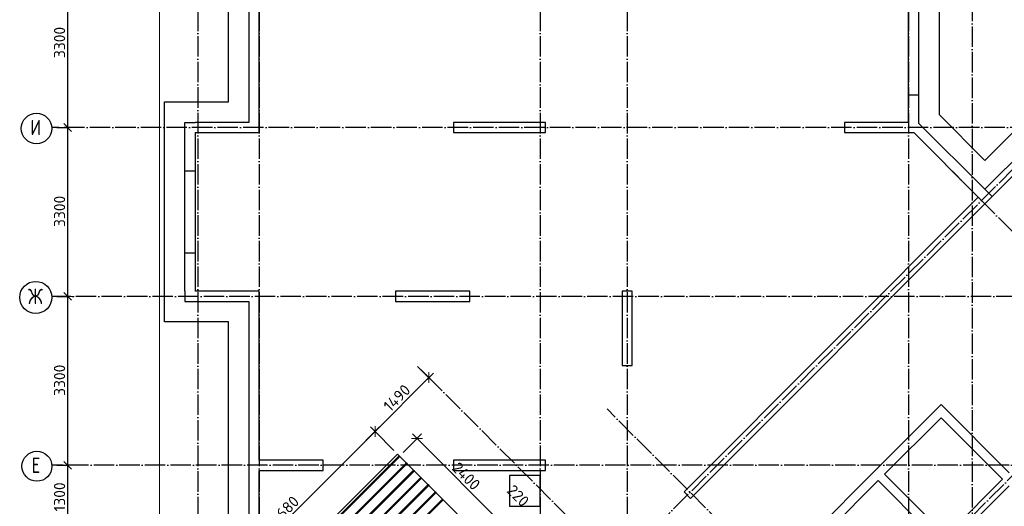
# Model space of a CAD drawing. Header units: millimetres. Extents: x -3483 to 105345, y -283423 to 72284.
# Tile 13 of 155: x 36517 to 55776, y -195601 to -186094. Entities that reach past the tile are written whole.
import ezdxf

# ---------------------------------------------------------------- set-up
doc = ezdxf.new("R2010")
doc.units = ezdxf.units.MM
doc.header["$PDMODE"] = 65
for name, pattern in [('______11', [500, 400, -50, 0, -50]), ('______2', [270, 200, -70]), ('______5', [1100, 800, -100, 100, -100])]:
    doc.linetypes.add(name, pattern=pattern)
for name, color, linetype, lineweight in [('Standard', 7, 'Continuous', 25), ('Колонна (1)', 7, 'Continuous', 35), ('Колонна (2)', 7, 'Continuous', 35), ('Размерная линия_ общее', 7, 'Continuous', 13), ('Стена_ общее', 7, 'Continuous', 35), ('Фундамент_ общее', 7, 'Continuous', 35)]:
    doc.layers.add(name, color=color, linetype=linetype, lineweight=lineweight)
doc.layers.add('Арм.стержн.Доп. Арм верхн.зоны Х', color=7, linetype='Continuous', lineweight=35, true_color=0x8c8cff)
doc.layers.add('Осевая линия_ общее', color=7, linetype='______5', lineweight=13, true_color=0xa0a0a0)
doc.styles.add('ISOCPEUR', font='ISOCPEUR')
doc.dimstyles.new('DIMSTYLE_4', dxfattribs={"dimtxt": 220, "dimasz": 250, "dimexe": 0, "dimexo": 0, "dimgap": 110, "dimtad": 2, "dimdec": 0, "dimrnd": 5, "dimzin": 12, "dimdsep": 46, "dimtxsty": 'ISOCPEUR', "dimblk1": 'ALL_ML_STRICH', "dimblk2": 'ALL_ML_STRICH', "dimsah": 1, "dimcen": 0, "dimclrd": 7, "dimclre": 256, "dimclrt": 7, "dimadec": 0, "dimazin": 0, "dimtfac": 1, "dimtdec": 0, "dimtix": 1, "dimtmove": 2, "dimatfit": 3, "dimfxl": 0, "dimtzin": 0, "dimlwd": 0, "dimlwe": -3, "dimarcsym": 0})
doc.dimstyles.new('DIMSTYLE_5', dxfattribs={"dimtxt": 220, "dimasz": 250, "dimexe": 0, "dimexo": 0, "dimgap": 110, "dimtad": 2, "dimdec": 0, "dimrnd": 5, "dimzin": 12, "dimdsep": 46, "dimtxsty": 'ISOCPEUR', "dimblk1": 'ALL_ML_STRICH', "dimblk2": 'ALL_ML_STRICH', "dimsah": 1, "dimcen": 0, "dimclrd": 7, "dimclre": 256, "dimclrt": 7, "dimadec": 0, "dimazin": 0, "dimtfac": 1, "dimtdec": 0, "dimtix": 1, "dimtmove": 2, "dimatfit": 3, "dimfxl": 0, "dimtvp": 1.2, "dimtzin": 0, "dimlwd": 0, "dimlwe": -3, "dimarcsym": 0})

# ---------------------------------------------------------------- blocks, each defined once
blk = doc.blocks.new('ALL_ML_STRICH')
at = {"color": 0, "linetype": 'ByBlock', "lineweight": -2}
for p, q in [((-1, 0), (0.5, 0)), ((-0.3, -0.3), (0.3, 0.3)), ((0, -0.5), (0, 0.5))]:
    blk.add_line(p, q, dxfattribs=at)
blk = doc.blocks.new('*D112')
at = {"layer": 'DEFPOINTS', "color": 7, "linetype": 'Continuous', "lineweight": 13, "transparency": 33554687}
for p in [(37142, -194800), (37142, -196100), (37457, -196100)]:
    blk.add_point(p, dxfattribs=at)
at = {"layer": 'Размерная линия_ общее', "color": 253, "linetype": 'Continuous', "lineweight": -2, "true_color": 0xa0a0a0, "transparency": 33554687}
for p, q in [((37242, -194800), (37457, -194800)), ((37242, -196100), (37457, -196100))]:
    blk.add_line(p, q, dxfattribs=at)
at = {"layer": 'Размерная линия_ общее', "color": 7, "linetype": 'Continuous', "lineweight": -2, "transparency": 33554687}
blk.add_line((37457, -196100), (37457, -194800), dxfattribs=at)
at = {"layer": 'Размерная линия_ общее', "color": 7, "linetype": 'Continuous', "lineweight": 13, "transparency": 33554687, "xscale": 250, "yscale": 250, "zscale": 250}
for p, rotation in [((37457, -194800), 90), ((37457, -196100), 270)]:
    blk.add_blockref('ALL_ML_STRICH', p, dxfattribs=dict(at, rotation=rotation))
at = {"layer": 'Размерная линия_ общее', "color": 7, "linetype": 'Continuous', "lineweight": 13, "transparency": 33554687, "insert": (37297, -195417), "char_height": 220, "width": 880, "attachment_point": 5, "rotation": 90, "style": 'ISOCPEUR'}
blk.add_mtext('\\A1;{1300}', dxfattribs=at)
blk = doc.blocks.new('*D113')
at = {"layer": 'DEFPOINTS', "color": 7, "linetype": 'Continuous', "lineweight": 13, "transparency": 33554687}
for p in [(37142, -191500), (37142, -194800), (37457, -194800)]:
    blk.add_point(p, dxfattribs=at)
at = {"layer": 'Размерная линия_ общее', "color": 253, "linetype": 'Continuous', "lineweight": -2, "true_color": 0xa0a0a0, "transparency": 33554687}
for p, q in [((37242, -191500), (37457, -191500)), ((37242, -194800), (37457, -194800))]:
    blk.add_line(p, q, dxfattribs=at)
at = {"layer": 'Размерная линия_ общее', "color": 7, "linetype": 'Continuous', "lineweight": -2, "transparency": 33554687}
blk.add_line((37457, -194800), (37457, -191500), dxfattribs=at)
at = {"layer": 'Размерная линия_ общее', "color": 7, "linetype": 'Continuous', "lineweight": 13, "transparency": 33554687, "xscale": 250, "yscale": 250, "zscale": 250}
for p, rotation in [((37457, -191500), 90), ((37457, -194800), 270)]:
    blk.add_blockref('ALL_ML_STRICH', p, dxfattribs=dict(at, rotation=rotation))
at = {"layer": 'Размерная линия_ общее', "color": 7, "linetype": 'Continuous', "lineweight": 13, "transparency": 33554687, "insert": (37297, -193139), "char_height": 220, "width": 880, "attachment_point": 5, "rotation": 90, "style": 'ISOCPEUR'}
blk.add_mtext('\\A1;{3300}', dxfattribs=at)
blk = doc.blocks.new('*D114')
at = {"layer": 'DEFPOINTS', "color": 7, "linetype": 'Continuous', "lineweight": 13, "transparency": 33554687}
for p in [(37142, -188200), (37142, -191500), (37457, -191500)]:
    blk.add_point(p, dxfattribs=at)
at = {"layer": 'Размерная линия_ общее', "color": 253, "linetype": 'Continuous', "lineweight": -2, "true_color": 0xa0a0a0, "transparency": 33554687}
for p, q in [((37242, -188200), (37457, -188200)), ((37242, -191500), (37457, -191500))]:
    blk.add_line(p, q, dxfattribs=at)
at = {"layer": 'Размерная линия_ общее', "color": 7, "linetype": 'Continuous', "lineweight": -2, "transparency": 33554687}
blk.add_line((37457, -191500), (37457, -188200), dxfattribs=at)
at = {"layer": 'Размерная линия_ общее', "color": 7, "linetype": 'Continuous', "lineweight": 13, "transparency": 33554687, "xscale": 250, "yscale": 250, "zscale": 250}
for p, rotation in [((37457, -188200), 90), ((37457, -191500), 270)]:
    blk.add_blockref('ALL_ML_STRICH', p, dxfattribs=dict(at, rotation=rotation))
at = {"layer": 'Размерная линия_ общее', "color": 7, "linetype": 'Continuous', "lineweight": 13, "transparency": 33554687, "insert": (37297, -189839), "char_height": 220, "width": 880, "attachment_point": 5, "rotation": 90, "style": 'ISOCPEUR'}
blk.add_mtext('\\A1;{3300}', dxfattribs=at)
blk = doc.blocks.new('*D115')
at = {"layer": 'DEFPOINTS', "color": 7, "linetype": 'Continuous', "lineweight": 13, "transparency": 33554687}
for p in [(37142, -184900), (37142, -188200), (37457, -188200)]:
    blk.add_point(p, dxfattribs=at)
at = {"layer": 'Размерная линия_ общее', "color": 253, "linetype": 'Continuous', "lineweight": -2, "true_color": 0xa0a0a0, "transparency": 33554687}
for p, q in [((37242, -184900), (37457, -184900)), ((37242, -188200), (37457, -188200))]:
    blk.add_line(p, q, dxfattribs=at)
at = {"layer": 'Размерная линия_ общее', "color": 7, "linetype": 'Continuous', "lineweight": -2, "transparency": 33554687}
blk.add_line((37457, -188200), (37457, -184900), dxfattribs=at)
at = {"layer": 'Размерная линия_ общее', "color": 7, "linetype": 'Continuous', "lineweight": 13, "transparency": 33554687, "xscale": 250, "yscale": 250, "zscale": 250}
for p, rotation in [((37457, -184900), 90), ((37457, -188200), 270)]:
    blk.add_blockref('ALL_ML_STRICH', p, dxfattribs=dict(at, rotation=rotation))
at = {"layer": 'Размерная линия_ общее', "color": 7, "linetype": 'Continuous', "lineweight": 13, "transparency": 33554687, "insert": (37297, -186539), "char_height": 220, "width": 880, "attachment_point": 5, "rotation": 90, "style": 'ISOCPEUR'}
blk.add_mtext('\\A1;{3300}', dxfattribs=at)
blk = doc.blocks.new('СЛОЖНЫЙ_ОБЪЕКТ_5')
at = {"layer": 'Колонна (1)', "color": 9, "lineweight": -3, "true_color": 0xc7c7c7, "transparency": 33554687}
for p, q in [((45000, -188100), (45000, -188300)), ((46800, -188100), (45000, -188100)), ((46800, -188300), (46800, -188100)), ((45000, -188300), (46800, -188300)), ((45000, -194700), (45000, -194900)), ((46800, -194700), (45000, -194700)), ((46800, -194900), (46800, -194700)), ((45000, -194900), (46800, -194900))]:
    blk.add_line(p, q, dxfattribs=at)
at = {"layer": 'Колонна (2)', "color": 9, "lineweight": -3, "true_color": 0xc7c7c7, "transparency": 33554687}
for p, q in [((43870, -191400), (43870, -191600)), ((45320, -191400), (43870, -191400)), ((45320, -191600), (45320, -191400)), ((48300, -191400), (48300, -192850)), ((48500, -191400), (48300, -191400)), ((48500, -192850), (48500, -191400)), ((43870, -191600), (45320, -191600)), ((48300, -192850), (48500, -192850))]:
    blk.add_line(p, q, dxfattribs=at)
at = {"layer": 'Стена_ общее', "color": 9, "linetype": 'Continuous', "lineweight": -3, "true_color": 0xc7c7c7, "transparency": 33554687}
for p, q in [((54100, -178410), (54100, -188114)), ((41000, -181700), (41000, -188100)), ((41200, -188100), (41200, -185000)), ((53900, -188100), (53900, -185000)), ((39750, -191400), (39750, -188100)), ((39750, -188100), (39950, -188100)), ((41000, -188100), (39950, -188100)), ((41200, -188300), (41200, -188100)), ((52650, -188100), (52650, -188300)), ((53900, -188100), (52650, -188100)), ((55394, -189408), (54100, -188114)), ((56695, -188107), (55394, -189408)), ((39950, -188300), (39950, -191400)), ((39950, -188300), (41200, -188300)), ((52650, -188300), (54004, -188300)), ((54004, -188300), (55267, -189564)), ((55536, -189549), (56695, -188390)), ((55267, -189564), (49511, -195319)), ((49639, -195447), (55394, -189691)), ((55394, -189691), (55267, -189564)), ((55394, -189691), (55536, -189549)), ((39750, -191400), (39750, -191600)), ((41000, -191400), (39950, -191400)), ((41200, -191400), (41000, -191400)), ((41200, -194700), (41200, -191400)), ((39750, -191600), (41000, -191600)), ((41000, -191600), (41000, -197760)), ((54411, -193743), (53308, -194846)), ((54539, -193615), (54411, -193743)), ((55868, -194945), (54539, -193615)), ((53436, -194973), (54539, -193870)), ((54539, -193870), (55741, -195072)), ((42450, -194700), (41200, -194700)), ((42450, -194900), (42450, -194700)), ((41200, -194900), (42450, -194900)), ((41200, -197760), (41200, -194900)), ((53308, -194846), (53181, -194973)), ((53181, -194973), (51300, -196854)), ((54638, -196175), (53436, -194973)), ((55741, -195072), (54638, -196175)), ((51427, -196981), (53308, -195100)), ((53308, -195100), (54510, -196302)), ((54638, -196430), (55868, -195199)), ((49511, -195319), (49639, -195447))]:
    blk.add_line(p, q, dxfattribs=at)
at = {"layer": 'Стена_ общее', "color": 9, "linetype": '______2', "lineweight": -3, "true_color": 0xc7c7c7, "transparency": 33554687}
for p, q in [((53900, -187560), (54100, -187560)), ((39950, -189050), (39750, -189050)), ((55394, -189408), (55536, -189549)), ((39750, -190650), (39950, -190650))]:
    blk.add_line(p, q, dxfattribs=at)
blk = doc.blocks.new('*D515')
at = {"layer": 'DEFPOINTS', "color": 7, "linetype": 'Continuous', "lineweight": 13, "transparency": 33554687}
for p in [(46143, -196129), (45644, -196317), (45588, -196684)]:
    blk.add_point(p, dxfattribs=at)
at = {"layer": 'Размерная линия_ общее', "color": 253, "linetype": 'Continuous', "lineweight": -2, "true_color": 0xa0a0a0, "transparency": 33554687}
for p, q in [((45715, -196246), (45987, -195974)), ((45658, -196614), (46143, -196129))]:
    blk.add_line(p, q, dxfattribs=at)
at = {"layer": 'Размерная линия_ общее', "color": 7, "linetype": 'Continuous', "lineweight": -2, "transparency": 33554687}
blk.add_line((46143, -196129), (45987, -195974), dxfattribs=at)
at = {"layer": 'Размерная линия_ общее', "color": 7, "linetype": 'Continuous', "lineweight": 13, "transparency": 33554687, "xscale": 250, "yscale": 250, "zscale": 250}
for p, rotation in [((45987, -195974), 135.0000000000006), ((46143, -196129), 315.0000000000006)]:
    blk.add_blockref('ALL_ML_STRICH', p, dxfattribs=dict(at, rotation=rotation))
at = {"layer": 'Размерная линия_ общее', "color": 7, "linetype": 'Continuous', "lineweight": 13, "transparency": 33554687, "insert": (46266, -195395), "char_height": 220, "width": 660, "attachment_point": 5, "rotation": 315, "style": 'ISOCPEUR'}
blk.add_mtext('\\A1;{220}', dxfattribs=at)
blk = doc.blocks.new('*D516')
at = {"layer": 'DEFPOINTS', "color": 7, "linetype": 'Continuous', "lineweight": 13, "transparency": 33554687}
for p in [(43947, -194620), (45987, -195974), (45644, -196317)]:
    blk.add_point(p, dxfattribs=at)
at = {"layer": 'Размерная линия_ общее', "color": 253, "linetype": 'Continuous', "lineweight": -2, "true_color": 0xa0a0a0, "transparency": 33554687}
for p, q in [((44018, -194549), (44290, -194277)), ((45715, -196246), (45987, -195974))]:
    blk.add_line(p, q, dxfattribs=at)
at = {"layer": 'Размерная линия_ общее', "color": 7, "linetype": 'Continuous', "lineweight": -2, "transparency": 33554687}
blk.add_line((45987, -195974), (44290, -194277), dxfattribs=at)
at = {"layer": 'Размерная линия_ общее', "color": 7, "linetype": 'Continuous', "lineweight": 13, "transparency": 33554687, "xscale": 250, "yscale": 250, "zscale": 250}
for p, rotation in [((44290, -194277), 135.0000000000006), ((45987, -195974), 315.0000000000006)]:
    blk.add_blockref('ALL_ML_STRICH', p, dxfattribs=dict(at, rotation=rotation))
at = {"layer": 'Размерная линия_ общее', "color": 7, "linetype": 'Continuous', "lineweight": 13, "transparency": 33554687, "insert": (45252, -195012), "char_height": 220, "width": 880, "attachment_point": 5, "rotation": 315, "style": 'ISOCPEUR'}
blk.add_mtext('\\A1;{2400}', dxfattribs=at)
blk = doc.blocks.new('*D517')
at = {"layer": 'DEFPOINTS', "color": 7, "linetype": 'Continuous', "lineweight": 13, "transparency": 33554687}
for p in [(44301, -192867), (44520, -193086), (43909, -194581)]:
    blk.add_point(p, dxfattribs=at)
at = {"layer": 'Размерная линия_ общее', "color": 253, "linetype": 'Continuous', "lineweight": -2, "true_color": 0xa0a0a0, "transparency": 33554687}
for p, q in [((44372, -192938), (44520, -193086)), ((43838, -194511), (43467, -194139))]:
    blk.add_line(p, q, dxfattribs=at)
at = {"layer": 'Размерная линия_ общее', "color": 7, "linetype": 'Continuous', "lineweight": -2, "transparency": 33554687}
blk.add_line((44520, -193086), (43467, -194139), dxfattribs=at)
at = {"layer": 'Размерная линия_ общее', "color": 7, "linetype": 'Continuous', "lineweight": 13, "transparency": 33554687, "xscale": 250, "yscale": 250, "zscale": 250}
for p, rotation in [((44520, -193086), 44.99999999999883), ((43467, -194139), 224.9999999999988)]:
    blk.add_blockref('ALL_ML_STRICH', p, dxfattribs=dict(at, rotation=rotation))
at = {"layer": 'Размерная линия_ общее', "color": 7, "linetype": 'Continuous', "lineweight": 13, "transparency": 33554687, "insert": (43896, -193484), "char_height": 220, "width": 880, "attachment_point": 5, "rotation": 45, "style": 'ISOCPEUR'}
blk.add_mtext('\\A1;{1490}', dxfattribs=at)
blk = doc.blocks.new('*D518')
at = {"layer": 'DEFPOINTS', "color": 7, "linetype": 'Continuous', "lineweight": 13, "transparency": 33554687}
for p in [(43467, -194139), (43909, -194581), (40600, -197891)]:
    blk.add_point(p, dxfattribs=at)
at = {"layer": 'Размерная линия_ общее', "color": 7, "linetype": 'Continuous', "lineweight": -2, "transparency": 33554687}
blk.add_line((43467, -194139), (40158, -197449), dxfattribs=at)
at = {"layer": 'Размерная линия_ общее', "color": 253, "linetype": 'Continuous', "lineweight": -2, "true_color": 0xa0a0a0, "transparency": 33554687}
for p, q in [((43838, -194511), (43467, -194139)), ((40529, -197820), (40158, -197449))]:
    blk.add_line(p, q, dxfattribs=at)
at = {"layer": 'Размерная линия_ общее', "color": 7, "linetype": 'Continuous', "lineweight": 13, "transparency": 33554687, "xscale": 250, "yscale": 250, "zscale": 250}
for p, rotation in [((43467, -194139), 44.99999999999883), ((40158, -197449), 224.9999999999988)]:
    blk.add_blockref('ALL_ML_STRICH', p, dxfattribs=dict(at, rotation=rotation))
at = {"layer": 'Размерная линия_ общее', "color": 7, "linetype": 'Continuous', "lineweight": 13, "transparency": 33554687, "insert": (41699, -195681), "char_height": 220, "width": 880, "attachment_point": 5, "rotation": 45, "style": 'ISOCPEUR'}
blk.add_mtext('\\A1;{4680}', dxfattribs=at)
blk = doc.blocks.new('СЛОЖНЫЙ_ОБЪЕКТ_7')
at = {"layer": 'Осевая линия_ общее', "color": 253, "linetype": '______11', "lineweight": -3, "true_color": 0xa0a0a0, "transparency": 33554687}
for p, q in [((41882, -203076), (57777, -187181)), ((61956, -196253), (54624, -188920)), ((46287, -204653), (60768, -190172)), ((55741, -204307), (44301, -192867)), ((55946, -201641), (48005, -193700))]:
    blk.add_line(p, q, dxfattribs=at)

msp = doc.modelspace()

# ---------------------------------------------------------------- linework, layer by layer
at = {"layer": 'Standard', "color": 7, "linetype": 'Continuous', "lineweight": 13, "transparency": 33554687}
msp.add_lwpolyline([(39250, -210750), (65250, -210750), (65250, -163310), (39250, -163310), (39250, -210750)], dxfattribs=at)
at = {"layer": 'Арм.стержн.Доп. Арм верхн.зоны Х', "color": 52, "linetype": 'Continuous', "lineweight": 25, "transparency": 33554687}
msp.add_lwpolyline([(43908.9, -194581.4), (40599.7, -197890.6), (42373.1, -199664), (45682.4, -196354.8), (43908.9, -194581.4)], dxfattribs=at)
at = {"layer": 'Арм.стержн.Доп. Арм верхн.зоны Х', "color": 240, "linetype": 'Continuous', "lineweight": 25, "transparency": 33554687}
for points in [[(43954.2, -194626.6), (40644.9, -197935.9), (40630.8, -197921.7), (43940.1, -194612.5), (43954.2, -194626.6)], [(44095.6, -194768), (40786.4, -198077.3), (40772.2, -198063.1), (44081.5, -194753.9), (44095.6, -194768)], [(44237, -194909.5), (40927.8, -198218.7), (40913.6, -198204.6), (44222.9, -194895.3), (44237, -194909.5)], [(44378.5, -195050.9), (41069.2, -198360.1), (41055.1, -198346), (44364.3, -195036.7), (44378.5, -195050.9)], [(44519.9, -195192.3), (41210.6, -198501.6), (41196.5, -198487.4), (44505.7, -195178.2), (44519.9, -195192.3)], [(44661.3, -195333.7), (41352, -198643), (41337.9, -198628.8), (44647.2, -195319.6), (44661.3, -195333.7)], [(44802.7, -195475.1), (41493.5, -198784.4), (41479.3, -198770.3), (44788.6, -195461), (44802.7, -195475.1)]]:
    msp.add_lwpolyline(points, dxfattribs=at)
at = {"layer": 'Осевая линия_ общее', "color": 253, "linetype": '______11', "lineweight": -3, "true_color": 0xa0a0a0, "transparency": 33554687}
for p, q in [((40000, -163410), (40000, -212827.9)), ((41200, -163410), (41200, -212827.9)), ((46700, -163410), (46700, -212827.9)), ((48400, -163410), (48400, -212827.9)), ((53900, -163410), (53900, -212827.9)), ((55150, -169220), (55150, -212827.9)), ((57790, -188200), (37142.2, -188200)), ((61020, -191500), (37142.2, -191500)), ((62370, -194800), (37142.2, -194800))]:
    msp.add_line(p, q, dxfattribs=at)
at = {"layer": 'Осевая линия_ общее', "color": 7, "linetype": 'Continuous', "lineweight": -3, "transparency": 33554687}
for centre, radius in [((36846, -188219.5), 298.8), ((36830.6, -191519.5), 313.4), ((36854.6, -194819.5), 292.4)]:
    msp.add_circle(centre, radius, dxfattribs=at)
at = {"layer": 'Фундамент_ общее', "color": 7, "lineweight": 25, "transparency": 33554687}
for p, q in [((54500, -178810), (54500, -187948)), ((40600, -187700), (40600, -182100)), ((55394.4, -188842.3), (56695.4, -187541.2)), ((39350, -192000), (39350, -187700)), ((39350, -187700), (40600, -187700)), ((54500, -187948), (55394.4, -188842.3)), ((40600, -192000), (39350, -192000)), ((40600, -197360), (40600, -192000)), ((46100, -195000), (46100, -195600)), ((46700, -195000), (46100, -195000)), ((46700, -195600), (46700, -195000)), ((46100, -195600), (46700, -195600))]:
    msp.add_line(p, q, dxfattribs=at)
at = {"layer": 'Фундамент_ общее', "color": 7, "linetype": 'Continuous', "lineweight": 25, "transparency": 33554687}
for p, q in [((54500, -178810), (54500, -187948)), ((40600, -187700), (40600, -182100)), ((55394.4, -188842.3), (56695.4, -187541.2)), ((39350, -192000), (39350, -187700)), ((39350, -187700), (40600, -187700)), ((54500, -187948), (55394.4, -188842.3)), ((40600, -192000), (39350, -192000)), ((40600, -197360), (40600, -192000)), ((46100, -195000), (46100, -195600)), ((46700, -195000), (46100, -195000)), ((46700, -195600), (46700, -195000)), ((46100, -195600), (46700, -195600))]:
    msp.add_line(p, q, dxfattribs=at)

# ---------------------------------------------------------------- block references
at = {"layer": 'Осевая линия_ общее', "color": 253, "linetype": '______11', "lineweight": -3, "true_color": 0xa0a0a0, "transparency": 33554687}
msp.add_blockref('СЛОЖНЫЙ_ОБЪЕКТ_7', (0, 0), dxfattribs=at)
at = {"layer": 'Стена_ общее', "color": 9, "linetype": 'Continuous', "lineweight": -3, "true_color": 0xc7c7c7, "transparency": 33554687}
msp.add_blockref('СЛОЖНЫЙ_ОБЪЕКТ_5', (0, 0), dxfattribs=at)

# ---------------------------------------------------------------- texts
at = {"layer": 'Осевая линия_ общее', "color": 7, "linetype": 'Continuous', "lineweight": -3, "transparency": 33554687, "char_height": 300, "attachment_point": 7, "style": 'ISOCPEUR'}
for s, insert, width in [('\\W0.80;И', (36726, -188350), 359.833), ('\\W0.83;Ж', (36680.6, -191650), 425), ('\\W0.78;Е', (36749.6, -194950), 326.407)]:
    msp.add_mtext(s, dxfattribs=dict(at, insert=insert, width=width))

# ---------------------------------------------------------------- dimensions: what is measured, and where the dimension line sits
at = {"layer": 'Размерная линия_ общее', "color": 7, "linetype": 'Continuous', "lineweight": 13, "transparency": 33554687}
for base, p1, p2, angle, dimstyle, picture, middle in [((37457.3, -184900), (37242.2, -188200), (37242.2, -184900), 90, 'DIMSTYLE_4', '*D115', (37297.3, -186539)), ((37457.3, -188200), (37242.2, -191500), (37242.2, -188200), 90, 'DIMSTYLE_4', '*D114', (37297.3, -189839)), ((37457.3, -191500), (37242.2, -194800), (37242.2, -191500), 90, 'DIMSTYLE_4', '*D113', (37297.3, -193139)), ((43466.9, -194139.3), (44371.6, -192937.5), (43838.2, -194510.6), 225, 'DIMSTYLE_4', '*D517', (43895.9, -193484)), ((40157.6, -197448.6), (43838.2, -194510.6), (40529, -197819.9), 225, 'DIMSTYLE_4', '*D518', (41699.1, -195680.8)), ((44290.2, -194276.5), (45714.9, -196245.9), (44017.8, -194548.8), 135, 'DIMSTYLE_4', '*D516', (45251.8, -195011.9)), ((37457.3, -194800), (37242.2, -196100), (37242.2, -194800), 90, 'DIMSTYLE_4', '*D112', (37297.3, -195417)), ((45987.2, -195973.6), (45658.3, -196613.6), (45714.9, -196245.9), 135, 'DIMSTYLE_5', '*D515', (46266.2, -195394.8))]:
    dim = msp.add_linear_dim(base=base, p1=p1, p2=p2, angle=angle, dimstyle=dimstyle, override={"dimpost": '<>', "dimclrd": 7, "dimclre": 253, "dimclrt": 7, "dimlwd": 0, "dimlwe": 65533}, dxfattribs=at)
    dim.commit()
    dim.dimension.update_dxf_attribs({"geometry": picture, "text_midpoint": middle, "dimtype": 160})

doc.saveas('drawing.dxf')
